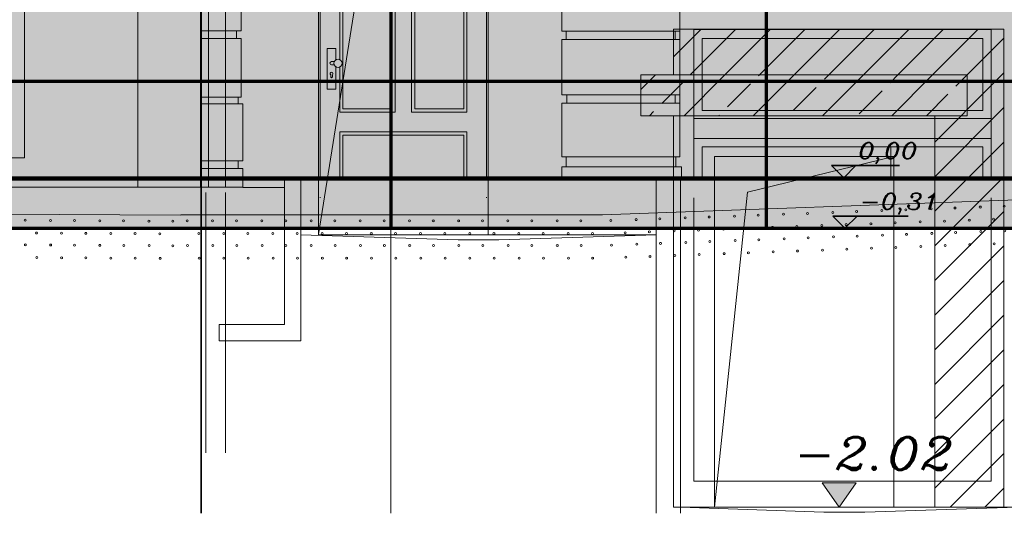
# Model space of a CAD drawing. Header units: millimetres. Extents: x -74 to 79, y 0 to 54.
# Tile 96 of 164: x -13.56 to -10.54, y 25.45 to 26.96. Entities that reach past the tile are written whole.
import ezdxf

# ---------------------------------------------------------------- set-up
doc = ezdxf.new("R2010")
doc.units = ezdxf.units.MM
for name, color, linetype, lineweight in [('10_Achsen Neubau', 7, 'Continuous', 20), ('Bemaßung 1_100', 7, 'Continuous', 20), ('WPG_Fassadenverkleidung', 7, 'Continuous', 20), ('WPG_Fußbodenaufbau', 7, 'Continuous', 20), ('WPG_Treppen', 7, 'Continuous', 20)]:
    doc.layers.add(name, color=color, linetype=linetype, lineweight=lineweight)
doc.styles.add('Italic', font='Italic', dxfattribs={"width": 1.15})

msp = doc.modelspace()

# ---------------------------------------------------------------- hatches: boundary and pattern name
at = {"lineweight": 35, "true_color": 0xf4f4f4}
msp.add_hatch(color=7, dxfattribs=at).paths.add_polyline_path([(-12.5063251, 27.1374897), (-12.1199695, 27.2126287), (-12.1239195, 27.2377619), (-12.1356495, 27.2621315), (-12.1548029, 27.284997), (-12.180798, 27.3056636), (-12.2128448, 27.3235034), (-12.2499695, 27.3379744), (-12.2910443, 27.3486367), (-12.334821, 27.3551665), (-12.3799695, 27.3573654), (-12.4251181, 27.3551665), (-12.4688948, 27.3486367), (-12.5099695, 27.3379744), (-12.5470943, 27.3235034), (-12.5791411, 27.3056636), (-12.6051361, 27.284997), (-12.6242896, 27.2621315), (-12.6360196, 27.2377619), (-12.6399695, 27.2126287), (-12.6399695, 26.3019759)])
at = {"lineweight": 35, "true_color": 0xffffff}
msp.add_hatch(color=7, dxfattribs=at).paths.add_polyline_path([(-10.9920783, 25.5408813), (-11.0970782, 25.5408813), (-11.0445783, 25.4658813)])
at = {"layer": 'Bemaßung 1_100', "lineweight": 35, "true_color": 0xffffff}
for points in [[(-11.0307939, 26.4758813), (-10.9932939, 26.5133813), (-11.0682939, 26.5133813)], [(-11.0269471, 26.3208813), (-10.9894471, 26.3583813), (-11.0644471, 26.3583813)]]:
    msp.add_hatch(color=7, dxfattribs=at).paths.add_polyline_path(points)
at = {"layer": 'WPG_Fassadenverkleidung', "lineweight": 35, "true_color": 0xffffff}
h = msp.add_hatch(color=7, dxfattribs=at)
h.paths.add_polyline_path([(-9.7671293, 28.3153829), (-9.1654174, 28.3153829), (-9.1654174, 28.660882), (-9.9280149, 28.660882), (-9.9280149, 31.4949749), (-9.1654174, 31.4949749), (-9.1654174, 31.7089401), (-9.9280149, 31.7089401), (-9.9280149, 32.1024633), (-31.0093852, 32.1024633), (-31.0093852, 31.7089401), (-33.9185944, 31.7089401), (-33.9185944, 31.4949749), (-32.9888868, 31.4949749), (-32.9888868, 28.660882), (-33.9185944, 28.660882), (-33.9185944, 28.3153829), (-33.3168825, 28.3153829), (-32.9888868, 28.2926214), (-32.9888868, 26.3208813), (-32.8388868, 26.3208813), (-32.8388868, 28.2822121), (-30.5140928, 28.1208813), (-30.5140928, 26.3208813), (-10.4280149, 26.3208813), (-10.4280149, 28.1208813)])
h.paths.add_polyline_path([(-31.0093852, 28.660882), (-32.8388868, 28.660882), (-32.8388868, 31.4949749), (-31.0093852, 31.4949749)])

# ---------------------------------------------------------------- linework, layer by layer
at = {"color": 2, "linetype": 'Continuous', "lineweight": 35}
for p, q in [((-12.9998545, 34.3427933), (-12.9998545, 25.4475177)), ((-11.4669991, 26.9307898), (-11.552032, 26.8457569)), ((-11.3609331, 26.9307898), (-11.5008416, 26.7908813)), ((-11.2548671, 26.9307898), (-11.3947756, 26.7908813)), ((-11.1488011, 26.9307898), (-11.2887096, 26.7908813)), ((-11.0427351, 26.9307898), (-11.1826435, 26.7908813)), ((-10.936669, 26.9307898), (-11.0765775, 26.7908813)), ((-10.830603, 26.9307898), (-10.9705115, 26.7908813)), ((-10.724537, 26.9307898), (-10.8644455, 26.7908813)), ((-10.618471, 26.9307898), (-10.7583795, 26.7908813)), ((-10.5401022, 26.9030926), (-10.6523135, 26.7908813)), ((-11.6069076, 26.7908813), (-11.652032, 26.7457569)), ((-11.3947756, 26.7908813), (-11.5197756, 26.6658813)), ((-11.1826435, 26.7908813), (-11.3076435, 26.6658813)), ((-11.2887096, 26.7908813), (-11.2914837, 26.7881072)), ((-10.9705115, 26.7908813), (-11.0955115, 26.6658813)), ((-11.0765775, 26.7908813), (-11.0899583, 26.7775006)), ((-10.8644455, 26.7908813), (-10.8884328, 26.766894)), ((-10.7583795, 26.7908813), (-10.8833795, 26.6658813)), ((-10.6523135, 26.7908813), (-10.6869074, 26.7562874)), ((-10.5401022, 26.7970266), (-10.652032, 26.6850967)), ((-11.5177579, 26.7739651), (-11.5884685, 26.7032544)), ((-11.3162324, 26.7633585), (-11.3869431, 26.6926478)), ((-11.114707, 26.7527518), (-11.1854177, 26.6820412)), ((-10.9131816, 26.7421452), (-10.9838922, 26.6714346)), ((-10.7116561, 26.7315386), (-10.7773135, 26.6658813)), ((-11.6132173, 26.6785056), (-11.6258416, 26.6658813)), ((-11.4116918, 26.667899), (-11.4137096, 26.6658813)), ((-10.5401022, 26.6909606), (-10.752032, 26.4790307)), ((-10.652032, 26.6850967), (-10.6712474, 26.6658813)), ((-10.6712474, 26.6658813), (-10.752032, 26.5850967)), ((-10.5401022, 26.5848946), (-10.752032, 26.3729647)), ((-10.5401022, 26.4788285), (-10.752032, 26.2668987)), ((-10.5401022, 26.3727625), (-10.752032, 26.1608327)), ((-10.5401022, 26.2666965), (-10.752032, 26.0547666)), ((-10.5401022, 26.1606305), (-10.752032, 25.9487006)), ((-10.5401022, 26.0545645), (-10.752032, 25.8426346)), ((-10.5401022, 25.9484985), (-10.752032, 25.7365686)), ((-10.5401022, 25.8424324), (-10.752032, 25.6305026)), ((-10.5401022, 25.7363664), (-10.752032, 25.5244366)), ((-10.5401022, 25.6303004), (-10.7045213, 25.4658813)), ((-10.5401022, 25.5242344), (-10.5984552, 25.4658813))]:
    msp.add_line(p, q, dxfattribs=at)
at = {"color": 8, "linetype": 'Continuous', "lineweight": 18}
for p, q in [((-13.5403082, 31.9119784), (-13.5403082, 26.5363456)), ((-13.1935791, 31.8560357), (-13.1935791, 26.4468901)), ((-13.0017474, 31.8560357), (-13.0017474, 26.4468901)), ((-12.9767474, 26.4468901), (-12.9767474, 28.6836884)), ((-12.9248297, 26.4468901), (-12.9248297, 28.6836884)), ((-12.6399695, 26.3019759), (-12.6399695, 27.2126287)), ((-12.6399695, 27.2126287), (-12.6399695, 26.3019759)), ((-12.6399695, 26.4758813), (-12.6399695, 27.211534)), ((-12.6349695, 26.4758813), (-12.6349695, 27.211534)), ((-12.1249695, 27.211534), (-12.1249695, 26.4758813)), ((-12.1199695, 26.3019759), (-12.1199695, 27.2126287)), ((-12.1199695, 27.211534), (-12.1199695, 26.4758813)), ((-12.6399695, 26.3019759), (-12.5063251, 27.1374897)), ((-12.6399695, 26.3019759), (-12.5063251, 27.1374897)), ((-12.5749695, 26.8379473), (-12.5749695, 27.141534)), ((-12.5649695, 26.686534), (-12.5649695, 27.131534)), ((-12.4149695, 26.686534), (-12.4149695, 27.131534)), ((-12.4049695, 26.676534), (-12.4049695, 27.141534)), ((-12.3549695, 26.676534), (-12.3549695, 27.141534)), ((-12.3449695, 26.686534), (-12.3449695, 27.131534)), ((-12.1949695, 26.686534), (-12.1949695, 27.131534)), ((-12.1849695, 27.141534), (-12.1849695, 26.676534)), ((-12.8763076, 26.9255401), (-12.8763076, 27.0905401)), ((-11.8939324, 27.0896388), (-11.8939324, 26.9247235)), ((-11.532433, 26.9247235), (-11.532433, 27.0896388)), ((-12.8913076, 26.9255401), (-13.0017474, 26.9255401)), ((-12.8913076, 26.9028651), (-12.8913076, 26.9255401)), ((-12.8913076, 26.9255401), (-12.8763076, 26.9255401)), ((-11.8939324, 26.9247235), (-11.8814372, 26.9247235)), ((-11.8814372, 26.9247235), (-11.8814372, 26.8998051)), ((-11.8814372, 26.9247235), (-11.5473737, 26.9247235)), ((-11.552032, 26.9307898), (-10.5401022, 26.9307898)), ((-11.552032, 26.7908813), (-11.552032, 26.9307898)), ((-10.5401022, 26.9307898), (-11.552032, 26.9307898)), ((-11.552032, 26.9307898), (-11.552032, 26.7908813)), ((-11.5473737, 26.8998051), (-11.5473737, 26.9247235)), ((-11.5473737, 26.9247235), (-11.532433, 26.9247235)), ((-11.532433, 26.9247235), (-11.532433, 26.8998051)), ((-11.4895768, 26.9296952), (-10.5790838, 26.9296952)), ((-11.4895768, 26.4758813), (-11.4895768, 26.9296952)), ((-10.5790838, 26.9296952), (-10.5790838, 26.4758813)), ((-10.5401022, 26.9307898), (-10.5401022, 25.4658813)), ((-10.5401022, 25.4658813), (-10.5401022, 26.9307898)), ((-12.8913076, 26.9028651), (-13.0017474, 26.9028651)), ((-12.8763076, 26.9028651), (-12.8913076, 26.9028651)), ((-12.8763076, 26.7227911), (-12.8763076, 26.9028651)), ((-11.8939324, 26.8998051), (-11.8939324, 26.7298051)), ((-11.8814372, 26.8998051), (-11.8939324, 26.8998051)), ((-11.8814372, 26.8998051), (-11.5473737, 26.8998051)), ((-11.5323737, 26.8998051), (-11.5473737, 26.8998051)), ((-11.5323737, 26.7298051), (-11.5323737, 26.8998051)), ((-11.4640838, 26.6822866), (-11.4640838, 26.9024076)), ((-11.4640838, 26.9024076), (-10.6040838, 26.9024076)), ((-10.6040838, 26.9024076), (-10.6040838, 26.6822866)), ((-12.5864695, 26.8722312), (-12.6134695, 26.8722312)), ((-12.6134695, 26.8722312), (-12.6134695, 26.7472312)), ((-12.5864695, 26.8722312), (-12.5864695, 26.83727)), ((-12.5915238, 26.831534), (-12.5999695, 26.831534)), ((-12.5999695, 26.821534), (-12.5915238, 26.821534)), ((-12.6025695, 26.784934), (-12.6025695, 26.7913965)), ((-12.5973695, 26.784934), (-12.5973695, 26.7913965)), ((-12.5864695, 26.815798), (-12.5864695, 26.7472312)), ((-12.5749695, 26.676534), (-12.5749695, 26.8151208)), ((-11.652032, 26.6658813), (-11.652032, 26.7908813)), ((-11.652032, 26.7908813), (-10.652032, 26.7908813)), ((-11.652032, 26.7908813), (-11.652032, 26.6658813)), ((-10.652032, 26.7908813), (-11.652032, 26.7908813)), ((-11.552032, 26.7908813), (-10.652032, 26.7908813)), ((-10.652032, 26.6658813), (-10.652032, 26.7908813)), ((-10.652032, 26.7908813), (-10.652032, 26.6658813)), ((-10.652032, 26.6658813), (-10.652032, 26.7908813)), ((-12.5864695, 26.7472312), (-12.6134695, 26.7472312)), ((-11.8939324, 26.7298051), (-11.8789744, 26.7298051)), ((-11.8789744, 26.7298051), (-11.8789744, 26.7045962)), ((-11.8789744, 26.7298051), (-11.5472886, 26.7298051)), ((-11.5472886, 26.7045962), (-11.5472886, 26.7298051)), ((-11.5472886, 26.7298051), (-11.5323737, 26.7298051)), ((-11.5323737, 26.7298051), (-11.5324884, 26.7045962)), ((-12.8863459, 26.7227911), (-13.0017474, 26.7227911)), ((-12.8863459, 26.7027194), (-13.0017474, 26.7027194)), ((-12.8863459, 26.7027194), (-12.8863459, 26.7227911)), ((-12.8863459, 26.7227911), (-12.8763076, 26.7227911)), ((-12.8712139, 26.7027194), (-12.8863459, 26.7027194)), ((-12.8712139, 26.5275469), (-12.8712139, 26.7027194)), ((-11.8939324, 26.7045962), (-11.8939324, 26.5397747)), ((-11.8789744, 26.7045962), (-11.8939324, 26.7045962)), ((-11.8789744, 26.7045962), (-11.5472886, 26.7045962)), ((-11.5324884, 26.7045962), (-11.5472886, 26.7045962)), ((-11.5324884, 26.5397747), (-11.5324884, 26.7045962)), ((-12.4049695, 26.676534), (-12.5749695, 26.676534)), ((-12.4149695, 26.686534), (-12.5649695, 26.686534)), ((-12.1849695, 26.676534), (-12.3549695, 26.676534)), ((-12.1949695, 26.686534), (-12.3449695, 26.686534)), ((-11.4640838, 26.6822866), (-10.6040838, 26.6822866)), ((-11.652032, 26.6658813), (-10.652032, 26.6658813)), ((-11.652032, 26.6658813), (-10.652032, 26.6658813)), ((-11.552032, 25.4658813), (-11.552032, 26.6658813)), ((-11.4895768, 26.6576762), (-10.5790838, 26.6576762)), ((-10.752032, 25.4658813), (-10.752032, 26.6658813)), ((-10.652032, 26.6658813), (-10.752032, 26.6658813)), ((-10.752032, 26.6658813), (-10.752032, 25.4658813)), ((-12.5749695, 26.4758813), (-12.5749695, 26.616534)), ((-12.1849695, 26.616534), (-12.5749695, 26.616534)), ((-12.1849695, 26.616534), (-12.1849695, 26.4758813)), ((-12.5649695, 26.4758813), (-12.5649695, 26.606534)), ((-12.1949695, 26.606534), (-12.5649695, 26.606534)), ((-12.1949695, 26.4758813), (-12.1949695, 26.606534)), ((-11.4895768, 26.5958813), (-10.5790838, 26.5958813)), ((-10.6040838, 26.5708813), (-11.4640838, 26.5708813)), ((-11.4640838, 26.4758813), (-11.4640838, 26.5708813)), ((-10.886857, 26.4758813), (-10.886857, 26.5708813)), ((-10.6040838, 26.4758813), (-10.6040838, 26.5708813)), ((-15.8953953, 26.5363456), (-13.5403082, 26.5363456)), ((-12.8862416, 26.5275469), (-13.0017474, 26.5275469)), ((-12.8862416, 26.5040828), (-12.8862416, 26.5275469)), ((-12.8862416, 26.5275469), (-12.8712139, 26.5275469)), ((-11.8939324, 26.5397747), (-11.8814381, 26.5397747)), ((-11.8814381, 26.5397747), (-11.54479, 26.5397747)), ((-11.8814381, 26.5397747), (-11.8814381, 26.5095883)), ((-11.54479, 26.5095883), (-11.54479, 26.5397747)), ((-11.54479, 26.5397747), (-11.5324884, 26.5397747)), ((-11.427032, 25.4658813), (-11.427032, 26.5408813)), ((-11.427032, 26.5408813), (-10.877032, 26.5408813)), ((-11.3250094, 26.4312651), (-10.877032, 26.5408813)), ((-10.877032, 25.4658813), (-10.877032, 26.5408813)), ((-12.8862416, 26.5040828), (-13.0017474, 26.5040828)), ((-12.8712139, 26.5040828), (-12.8862416, 26.5040828)), ((-12.8712139, 26.4468901), (-12.8712139, 26.5040828)), ((-11.8814381, 26.5095883), (-11.8939324, 26.5095883)), ((-11.8939324, 26.5095883), (-11.8939324, 26.4758813)), ((-11.8814381, 26.5095883), (-11.54479, 26.5095883)), ((-11.54479, 26.5095883), (-11.5273821, 26.5095883)), ((-11.5273821, 26.5095883), (-11.5273821, 26.4758813)), ((-11.5304775, 26.4758813), (-12.7440387, 26.4758813)), ((-12.7440387, 26.4758813), (-12.7440387, 26.0258813)), ((-12.7440387, 26.4758813), (-12.6940387, 26.4758813)), ((-12.7440387, 26.4758813), (-12.7440387, 26.4140671)), ((-12.6940387, 26.4758813), (-12.6940387, 25.9758813)), ((-12.6399695, 26.3008813), (-12.6399695, 26.4758813)), ((-12.1199695, 26.4758813), (-12.1199695, 26.4140671)), ((-11.6054775, 26.4758813), (-11.6054775, 25.4475177)), ((-11.6054775, 26.4758813), (-11.5304775, 26.4758813)), ((-11.5304775, 26.4140671), (-11.5304775, 26.4758813)), ((-11.5304775, 26.4758813), (-11.5304775, 25.4475177)), ((-10.4978397, 26.4758813), (-11.5304775, 26.4758813)), ((-13.5403082, 26.4468901), (-24.9057481, 26.4468901)), ((-13.5403082, 26.4468901), (-12.8712139, 26.4468901)), ((-12.9848297, 25.6324223), (-12.9848297, 26.4308813)), ((-12.9248297, 25.6324223), (-12.9248297, 26.4308813)), ((-12.7440387, 26.4461504), (-12.8712139, 26.4461504)), ((-11.427032, 25.4658813), (-11.3250094, 26.4312651)), ((-19.7383452, 26.4030706), (-13.0613135, 26.3608813)), ((-12.6349695, 26.4140671), (-12.6349695, 26.416534)), ((-12.1249695, 26.416534), (-12.1249695, 26.4140671)), ((-10.442833, 26.4106617), (-11.7700993, 26.361976)), ((-11.4895768, 26.4140671), (-11.4895768, 25.5458813)), ((-10.5790838, 26.4140671), (-10.5790838, 25.5458813)), ((-13.0613135, 26.361976), (-11.7700993, 26.361976)), ((-12.2122217, 26.2858813), (-12.6940387, 26.3008813)), ((-12.6399695, 26.3008813), (-11.6054775, 26.3008813)), ((-12.2122217, 26.2858813), (-12.0872217, 26.2858813)), ((-11.6054775, 26.3008813), (-12.0872217, 26.2858813)), ((-12.7440387, 26.0258813), (-12.9440387, 26.0258813)), ((-12.9440387, 25.9758813), (-12.9440387, 26.0258813)), ((-12.6940387, 25.9758813), (-12.9440387, 25.9758813)), ((-11.4895768, 25.5458813), (-10.5790838, 25.5458813)), ((-10.9920783, 25.5408813), (-11.0970782, 25.5408813)), ((-11.0970782, 25.5408813), (-11.0445783, 25.4658813)), ((-11.0445783, 25.4658813), (-10.9920783, 25.5408813)), ((-11.552032, 25.4658813), (-11.552057, 25.4658813)), ((-11.552032, 25.4658813), (-10.5401022, 25.4658813)), ((-11.0912377, 25.4508813), (-11.5304775, 25.4658813)), ((-11.5304775, 25.4658813), (-10.4978397, 25.4658813)), ((-11.427032, 25.4658813), (-10.877032, 25.4658813)), ((-11.0445783, 25.4658813), (-11.0446033, 25.4658813)), ((-11.0445783, 25.4658813), (-11.0446033, 25.4658813)), ((-11.0445783, 25.4658813), (-11.0446033, 25.4658813)), ((-11.0445783, 25.4658813), (-11.0446033, 25.4658813)), ((-10.4978397, 25.4658813), (-10.9662377, 25.4508813)), ((-10.752032, 25.4658813), (-10.5401022, 25.4658813)), ((-11.0912377, 25.4508813), (-10.9662377, 25.4508813))]:
    msp.add_line(p, q, dxfattribs=at)
at = {"color": 9, "linetype": 'Continuous', "lineweight": 0}
for p, q in [((-12.6399695, 27.2126287), (-12.6399695, 26.3019759)), ((-12.6399695, 26.3019759), (-12.5063251, 27.1374897)), ((-10.9920783, 25.5408813), (-11.0970782, 25.5408813)), ((-11.0970782, 25.5408813), (-11.0445783, 25.4658813)), ((-11.0445783, 25.4658813), (-10.9920783, 25.5408813))]:
    msp.add_line(p, q, dxfattribs=at)
at = {"color": 8, "linetype": 'Continuous', "lineweight": 18}
for centre, radius in [((-12.5800673, 26.826534), 0.0125), ((-11.214836, 26.3639398), 0.003015), ((-11.1417658, 26.3664693), 0.003015), ((-11.0641873, 26.3694659), 0.003015), ((-10.9911171, 26.3719953), 0.003015), ((-10.9135386, 26.3749918), 0.003015), ((-10.8404685, 26.3775213), 0.003015), ((-10.7628899, 26.3805178), 0.003015), ((-10.6898198, 26.3830472), 0.003015), ((-10.6122412, 26.3860438), 0.003015), ((-10.5391711, 26.3885732), 0.003015), ((-13.5383884, 26.3455039), 0.003015), ((-13.4607546, 26.3448626), 0.003015), ((-13.3876415, 26.3445514), 0.003015), ((-13.3100077, 26.3439101), 0.003015), ((-13.2368944, 26.3435989), 0.003015), ((-13.1592607, 26.3429576), 0.003015), ((-13.0861475, 26.3426464), 0.003015), ((-13.0418667, 26.3435844), 0.003015), ((-12.9642304, 26.3434337), 0.003015), ((-12.8911167, 26.3435844), 0.003015), ((-12.8134805, 26.3434337), 0.003015), ((-12.7403667, 26.3435844), 0.003015), ((-12.6627304, 26.3434337), 0.003015), ((-12.5896167, 26.3435844), 0.003015), ((-12.5119804, 26.3434337), 0.003015), ((-12.4388667, 26.3435844), 0.003015), ((-12.3612304, 26.3434337), 0.003015), ((-12.2881167, 26.3435844), 0.003015), ((-12.2104805, 26.3434337), 0.003015), ((-12.1373667, 26.3435844), 0.003015), ((-12.0597304, 26.3434337), 0.003015), ((-11.9866167, 26.3435844), 0.003015), ((-11.9089804, 26.3434337), 0.003015), ((-11.8358667, 26.3435844), 0.003015), ((-11.7443606, 26.3443653), 0.003015), ((-11.666782, 26.3473619), 0.003015), ((-11.5937119, 26.3498913), 0.003015), ((-11.5161333, 26.3528878), 0.003015), ((-11.4430632, 26.3554173), 0.003015), ((-11.3654847, 26.3584138), 0.003015), ((-11.2924145, 26.3609433), 0.003015), ((-10.947214, 26.3348369), 0.003015), ((-10.8729442, 26.3375612), 0.003015), ((-10.7965654, 26.3403629), 0.003015), ((-10.7222955, 26.3430872), 0.003015), ((-10.6459167, 26.3458889), 0.003015), ((-10.5716469, 26.3486132), 0.003015), ((-13.5035101, 26.3063892), 0.003015), ((-13.4270814, 26.3059063), 0.003015), ((-13.3527631, 26.3054367), 0.003015), ((-13.2763344, 26.3049538), 0.003015), ((-13.2020161, 26.3044842), 0.003015), ((-13.1255874, 26.3040013), 0.003015), ((-13.0067419, 26.3046909), 0.003015), ((-12.9303117, 26.3046909), 0.003015), ((-12.8559919, 26.3046909), 0.003015), ((-12.7795617, 26.3046909), 0.003015), ((-12.7052419, 26.3046909), 0.003015), ((-12.6288117, 26.3046909), 0.003015), ((-12.5544919, 26.3046909), 0.003015), ((-12.4780617, 26.3046909), 0.003015), ((-12.4037419, 26.3046909), 0.003015), ((-12.3273117, 26.3046909), 0.003015), ((-12.252992, 26.3046909), 0.003015), ((-12.1765617, 26.3046909), 0.003015), ((-12.1022419, 26.3046909), 0.003015), ((-12.0258117, 26.3046909), 0.003015), ((-11.9514919, 26.3046909), 0.003015), ((-11.8750617, 26.3046909), 0.003015), ((-11.8007419, 26.3046909), 0.003015), ((-11.7004575, 26.307207), 0.003015), ((-11.6261877, 26.3099313), 0.003015), ((-11.5498088, 26.3127329), 0.003015), ((-11.475539, 26.3154573), 0.003015), ((-11.3991601, 26.3182589), 0.003015), ((-11.3248903, 26.3209832), 0.003015), ((-11.2485114, 26.3237849), 0.003015), ((-11.1742416, 26.3265092), 0.003015), ((-11.0978627, 26.3293109), 0.003015), ((-11.0235929, 26.3320352), 0.003015), ((-10.8384643, 26.3023199), 0.003015), ((-10.7608857, 26.3053165), 0.003015), ((-10.6878156, 26.3078459), 0.003015), ((-10.610237, 26.3108425), 0.003015), ((-10.5371669, 26.3133719), 0.003015), ((-11.6647778, 26.2721606), 0.003015), ((-11.5917076, 26.27469), 0.003015), ((-11.5141291, 26.2776866), 0.003015), ((-11.441059, 26.280216), 0.003015), ((-11.3634804, 26.2832125), 0.003015), ((-11.2904103, 26.285742), 0.003015), ((-11.2128317, 26.2887385), 0.003015), ((-11.1397616, 26.291268), 0.003015), ((-11.0621831, 26.2942645), 0.003015), ((-10.9891129, 26.296794), 0.003015), ((-10.9115344, 26.2997905), 0.003015), ((-10.5696426, 26.2734118), 0.003015), ((-13.53811, 26.2702764), 0.003015), ((-13.4604763, 26.2696351), 0.003015), ((-13.387363, 26.2693239), 0.003015), ((-13.3097293, 26.2686826), 0.003015), ((-13.236616, 26.2683714), 0.003015), ((-13.1589823, 26.2677301), 0.003015), ((-13.085869, 26.2674189), 0.003015), ((-13.041113, 26.2683602), 0.003015), ((-12.9634767, 26.2682094), 0.003015), ((-12.890363, 26.2683602), 0.003015), ((-12.8127267, 26.2682094), 0.003015), ((-12.7396129, 26.2683602), 0.003015), ((-12.6619767, 26.2682094), 0.003015), ((-12.588863, 26.2683602), 0.003015), ((-12.5112267, 26.2682094), 0.003015), ((-12.438113, 26.2683602), 0.003015), ((-12.3604767, 26.2682094), 0.003015), ((-12.287363, 26.2683602), 0.003015), ((-12.2097267, 26.2682094), 0.003015), ((-12.1366129, 26.2683602), 0.003015), ((-12.0589767, 26.2682094), 0.003015), ((-11.9858629, 26.2683602), 0.003015), ((-11.9082267, 26.2682094), 0.003015), ((-11.835113, 26.2683602), 0.003015), ((-11.7423563, 26.269164), 0.003015), ((-11.3973065, 26.2430521), 0.003015), ((-11.3228861, 26.2457819), 0.003015), ((-11.2466578, 26.2485781), 0.003015), ((-11.1722374, 26.2513079), 0.003015), ((-11.0960091, 26.2541041), 0.003015), ((-11.0215887, 26.2568339), 0.003015), ((-10.9453605, 26.2596301), 0.003015), ((-10.87094, 26.2623599), 0.003015), ((-10.7947118, 26.265156), 0.003015), ((-10.7202913, 26.2678858), 0.003015), ((-10.6440631, 26.270682), 0.003015), ((-13.5030809, 26.2311607), 0.003015), ((-13.426803, 26.2306788), 0.003015), ((-13.352334, 26.2302083), 0.003015), ((-13.2760559, 26.2297263), 0.003015), ((-13.2015869, 26.2292557), 0.003015), ((-13.125309, 26.2287737), 0.003015), ((-13.0058374, 26.2294667), 0.003015), ((-12.9295579, 26.2294667), 0.003015), ((-12.8550874, 26.2294667), 0.003015), ((-12.7788079, 26.2294667), 0.003015), ((-12.7043375, 26.2294667), 0.003015), ((-12.628058, 26.2294667), 0.003015), ((-12.5535874, 26.2294667), 0.003015), ((-12.477308, 26.2294667), 0.003015), ((-12.4028374, 26.2294667), 0.003015), ((-12.326558, 26.2294667), 0.003015), ((-12.2520874, 26.2294667), 0.003015), ((-12.1758079, 26.2294667), 0.003015), ((-12.1013375, 26.2294667), 0.003015), ((-12.0250579, 26.2294667), 0.003015), ((-11.9505875, 26.2294667), 0.003015), ((-11.874308, 26.2294667), 0.003015), ((-11.7998374, 26.2294667), 0.003015), ((-11.6986039, 26.2320001), 0.003015), ((-11.6241834, 26.23473), 0.003015), ((-11.5479552, 26.2375261), 0.003015), ((-11.4735348, 26.240256), 0.003015)]:
    msp.add_circle(centre, radius, dxfattribs=at)
for centre, radius, start, end in [((-12.5999695, 26.826534), 0.005, 90, 270), ((-12.5999695, 26.794884), 0.00435, 306.705429, 233.294571), ((-12.5999695, 26.784934), 0.0026, 179.9999685, 0.0000315)]:
    msp.add_arc(centre, radius, start, end, dxfattribs=at)
at = {"layer": '10_Achsen Neubau', "color": 7, "linetype": 'Continuous', "lineweight": 18}
msp.add_line((-12.4187001, 25.4475177), (-12.4187001, 33.1025381), dxfattribs=at)
at = {"layer": 'Bemaßung 1_100', "color": 2, "linetype": 'Continuous', "lineweight": 35}
for p, q in [((-11.0307939, 26.4758813), (-11.0682939, 26.5133813)), ((-11.0682939, 26.5133813), (-10.9932939, 26.5133813)), ((-10.9932939, 26.5133813), (-11.0307939, 26.4758813)), ((-10.9932939, 26.5133813), (-10.8602649, 26.5133813)), ((-11.0269471, 26.3208813), (-11.0644471, 26.3583813)), ((-11.0644471, 26.3583813), (-10.9894471, 26.3583813)), ((-10.9894471, 26.3583813), (-11.0269471, 26.3208813)), ((-10.9894471, 26.3583813), (-10.8335611, 26.3583813))]:
    msp.add_line(p, q, dxfattribs=at)
at = {"layer": 'Bemaßung 1_100', "color": 9, "linetype": 'Continuous', "lineweight": 0}
for p, q in [((-10.9932939, 26.5133813), (-11.0682939, 26.5133813)), ((-11.0682939, 26.5133813), (-11.0307939, 26.4758813)), ((-11.0307939, 26.4758813), (-10.9932939, 26.5133813)), ((-10.9894471, 26.3583813), (-11.0644471, 26.3583813)), ((-11.0644471, 26.3583813), (-11.0269471, 26.3208813)), ((-11.0269471, 26.3208813), (-10.9894471, 26.3583813))]:
    msp.add_line(p, q, dxfattribs=at)
at = {"layer": 'WPG_Fassadenverkleidung', "color": 1, "linetype": 'Continuous', "lineweight": 70}
for p, q in [((-12.4187001, 28.3153829), (-12.4187001, 26.3208813)), ((-11.2687001, 28.3153829), (-11.2687001, 26.3208813)), ((-10.4280149, 26.7708813), (-19.4612001, 26.7708813)), ((-10.4280149, 26.4708813), (-19.4612001, 26.4708813))]:
    msp.add_line(p, q, dxfattribs=at)
at = {"layer": 'WPG_Fassadenverkleidung', "color": 9, "linetype": 'Continuous', "lineweight": 0}
for p, q in [((-30.5140928, 26.3208813), (-10.4280149, 26.3208813)), ((-10.4280149, 26.3208813), (-30.5140928, 26.3208813))]:
    msp.add_line(p, q, dxfattribs=at)
at = {"layer": 'WPG_Fußbodenaufbau', "color": 1, "linetype": 'Continuous', "lineweight": 70}
msp.add_line((-30.5140928, 26.3208813), (-10.4280149, 26.3208813), dxfattribs=at)
at = {"layer": 'WPG_Treppen', "color": 1, "linetype": 'Continuous', "lineweight": 70}
msp.add_line((-34.8098786, 26.4758813), (-8.5907793, 26.4758813), dxfattribs=at)

# ---------------------------------------------------------------- texts
at = {"color": 2, "lineweight": 35, "style": 'Italic', "width": 1.15}
msp.add_text('-2.02', height=0.1, dxfattribs=at).set_placement((-11.1840069, 25.5809429))
at = {"layer": 'Bemaßung 1_100', "color": 2, "lineweight": 35, "style": 'Italic', "width": 1.15}
for s, p in [('0,00', (-10.9861939, 26.5333313)), ('-0,31', (-10.9816471, 26.3783313))]:
    msp.add_text(s, height=0.05, dxfattribs=at).set_placement(p)

doc.saveas('drawing.dxf')
